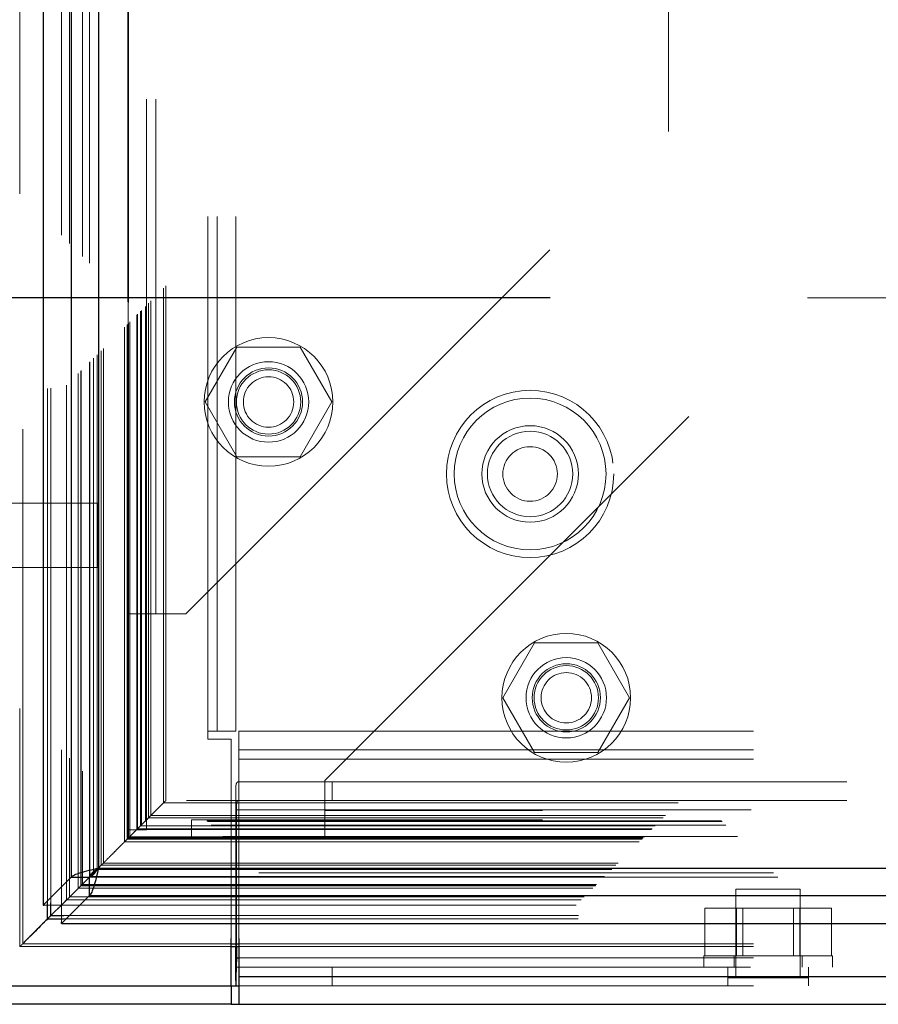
# Model space of a CAD drawing. Header units: inches. Extents: x 0.2 to 10.8, y 0.2 to 8.2.
# Tile 70 of 164: x 2.691 to 2.858, y 3.082 to 3.273. Entities that reach past the tile are written whole.
import ezdxf

# ---------------------------------------------------------------- set-up
doc = ezdxf.new("R2010")
doc.units = ezdxf.units.IN
doc.header["$MEASUREMENT"] = 0
doc.linetypes.add('HIDDEN', pattern=[0.07500000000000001, 0.05, -0.025])
doc.layers.add('DIMENSIONS', color=140, linetype='Continuous')
doc.styles.add('SLDTEXTSTYLE0', font='TXT', dxfattribs={"width": 0.7})
doc.dimstyles.new('SLDDIMSTYLE0', dxfattribs={"dimtxt": 0.0849609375, "dimasz": 0.13, "dimexe": 0, "dimexo": 0.0625, "dimgap": 0.021240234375, "dimtad": 0, "dimtih": 1, "dimtoh": 1, "dimlfac": 20, "dimrnd": 1e-09, "dimzin": 12, "dimdsep": 46, "dimtxsty": 'SLDTEXTSTYLE0', "dimsah": 1, "dimcen": 0.09, "dimadec": 0, "dimazin": 3, "dimtfac": 1, "dimtofl": 0, "dimtmove": 0, "dimatfit": 3, "dimfxl": 0, "dimfrac": 2, "dimtolj": 1, "dimtzin": 12, "dimarcsym": 0})

# ---------------------------------------------------------------- blocks, each defined once
blk = doc.blocks.new('_D')
at = {"layer": 'DIMENSIONS'}
for p, q in [((2.794298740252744, 5.013124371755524), (2.249874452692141, 5.013124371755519)), ((2.374874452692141, 5.01312437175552), (2.374874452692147, 4.348710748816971)), ((2.213300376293, 4.194659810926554), (2.184770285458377, 4.194659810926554)), ((2.184770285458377, 4.194659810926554), (2.184770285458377, 4.05962894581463)), ((2.536448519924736, 4.194659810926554), (2.564978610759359, 4.194659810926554)), ((2.564978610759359, 4.194659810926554), (2.564978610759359, 4.05962894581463)), ((2.184770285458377, 4.05962894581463), (2.213300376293, 4.05962894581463)), ((2.564978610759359, 4.05962894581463), (2.536448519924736, 4.05962894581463)), ((2.374874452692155, 3.218957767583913), (2.374874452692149, 4.040608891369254)), ((2.794332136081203, 3.218957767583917), (2.249874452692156, 3.218957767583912))]:
    blk.add_line(p, q, dxfattribs=at)
for points in [[(2.374874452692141, 5.01312437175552), (2.354874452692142, 4.88312437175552), (2.394874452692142, 4.88312437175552)], [(2.374874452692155, 3.218957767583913), (2.394874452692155, 3.348957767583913), (2.354874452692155, 3.348957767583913)]]:
    blk.add_solid(points, dxfattribs=at)
at = {"layer": 'DIMENSIONS', "char_height": 0.08333333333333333, "attachment_point": 1, "style": 'SLDTEXTSTYLE0'}
for s, insert in [('35.88', (2.213300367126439, 4.321102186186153)), ('911.4', (2.213300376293, 4.167051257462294))]:
    blk.add_mtext(s, dxfattribs=dict(at, insert=insert))

msp = doc.modelspace()

# ---------------------------------------------------------------- linework, layer by layer
at = {"color": 7, "linetype": 'HIDDEN', "lineweight": 18}
for p, q in [((2.69132145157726, 5.139152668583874), (2.691321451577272, 3.092927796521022)), ((2.69187579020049, 3.093476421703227), (2.691875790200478, 5.138605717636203)), ((2.699377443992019, 5.131123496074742), (2.699377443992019, 3.100958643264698)), ((2.696677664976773, 3.10137406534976), (2.696677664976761, 5.130708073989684)), ((2.697357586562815, 3.101438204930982), (2.697357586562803, 5.130643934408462)), ((2.700398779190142, 3.101999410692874), (2.70039877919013, 5.130082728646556)), ((2.700941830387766, 5.129539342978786), (2.700941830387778, 3.102541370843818)), ((2.702648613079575, 3.104249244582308), (2.702648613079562, 5.127832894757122)), ((2.703136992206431, 3.104737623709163), (2.703136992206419, 5.127344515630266)), ((2.70322680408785, 3.104827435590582), (2.703226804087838, 5.127254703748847)), ((2.703471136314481, 5.127015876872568), (2.703471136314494, 3.105073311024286)), ((2.704828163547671, 5.125672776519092), (2.704828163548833, 3.106409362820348)), ((2.704846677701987, 3.106446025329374), (2.704846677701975, 5.125637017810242)), ((2.704927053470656, 3.106527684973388), (2.704927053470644, 5.125554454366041)), ((2.705643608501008, 3.107246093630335), (2.705643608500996, 5.124835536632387)), ((2.706318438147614, 3.107919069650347), (2.706318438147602, 5.124163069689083)), ((2.706600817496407, 5.1239056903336), (2.706600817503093, 3.108176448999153)), ((2.707099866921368, 3.1087004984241), (2.707099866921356, 5.123381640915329)), ((2.707538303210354, 3.109138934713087), (2.707538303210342, 5.122943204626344)), ((2.711668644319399, 3.113269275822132), (2.711668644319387, 5.118812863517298)), ((2.712168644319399, 3.113769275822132), (2.712168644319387, 5.118312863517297)), ((2.712418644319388, 5.118062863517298), (2.7124186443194, 3.114019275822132)), ((2.7124186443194, 3.114019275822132), (2.712418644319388, 5.118062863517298)), ((2.712668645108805, 3.114269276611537), (2.712668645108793, 5.117812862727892)), ((2.712697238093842, 3.114287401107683), (2.71269723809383, 5.117787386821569)), ((2.714043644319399, 3.115644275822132), (2.714043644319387, 5.116437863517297)), ((2.714043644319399, 3.115644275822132), (2.714043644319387, 5.116437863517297)), ((2.71418822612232, 3.115788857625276), (2.714188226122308, 5.116293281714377)), ((2.714745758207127, 3.11634638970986), (2.714745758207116, 5.115735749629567)), ((2.714918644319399, 3.116519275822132), (2.714918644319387, 5.115562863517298)), ((2.715892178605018, 3.117481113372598), (2.715892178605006, 5.114600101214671)), ((2.716316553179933, 3.117917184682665), (2.716316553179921, 5.114164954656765)), ((2.716780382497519, 3.118381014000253), (2.716780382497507, 5.113701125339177)), ((2.719234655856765, 3.120835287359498), (2.719234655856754, 5.111246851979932)), ((2.719671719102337, 3.121274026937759), (2.719671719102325, 5.11082042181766)), ((2.727852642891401, 3.134745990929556), (2.727852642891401, 5.097295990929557)), ((2.727852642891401, 3.134745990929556), (2.727852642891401, 5.097295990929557)), ((2.729652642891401, 3.134745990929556), (2.729652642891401, 5.097295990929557)), ((2.733252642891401, 3.134745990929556), (2.733252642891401, 5.097295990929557)), ((2.712332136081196, 3.157566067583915), (2.712332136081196, 5.074516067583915)), ((2.715932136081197, 3.157566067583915), (2.715932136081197, 5.074516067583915)), ((2.717732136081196, 3.157566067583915), (2.717732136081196, 5.074516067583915)), ((2.717732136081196, 3.157566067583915), (2.717732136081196, 5.074516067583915)), ((2.817332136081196, 3.251316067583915), (2.817332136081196, 4.980766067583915)), ((2.723582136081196, 3.157566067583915), (2.817332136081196, 3.251316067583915)), ((2.750582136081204, 3.125207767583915), (2.844332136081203, 3.218957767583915)), ((4.299082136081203, 3.218957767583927), (2.844332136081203, 3.218957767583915)), ((2.733483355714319, 3.209382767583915), (2.72733457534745, 3.198732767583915)), ((2.745780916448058, 3.209382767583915), (2.733483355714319, 3.209382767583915)), ((2.751929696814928, 3.198732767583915), (2.745780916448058, 3.209382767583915)), ((2.72733457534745, 3.198732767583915), (2.733483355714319, 3.188082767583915)), ((2.745780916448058, 3.188082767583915), (2.751929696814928, 3.198732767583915)), ((2.733483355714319, 3.188082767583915), (2.745780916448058, 3.188082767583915)), ((2.706552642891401, 3.179045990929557), (2.676865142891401, 3.179045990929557)), ((2.706552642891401, 3.166545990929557), (2.706552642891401, 3.179045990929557)), ((2.676865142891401, 3.166545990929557), (2.706552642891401, 3.166545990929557)), ((2.712332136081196, 3.157566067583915), (2.717732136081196, 3.157566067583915)), ((2.712332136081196, 3.115566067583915), (2.712332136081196, 3.157566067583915)), ((2.715932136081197, 3.115566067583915), (2.715932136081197, 3.157566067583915)), ((2.717732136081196, 3.157566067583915), (2.723582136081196, 3.157566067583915)), ((2.791333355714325, 3.151907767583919), (2.785184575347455, 3.141257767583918)), ((2.803630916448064, 3.151907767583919), (2.791333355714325, 3.151907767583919)), ((2.809779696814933, 3.141257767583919), (2.803630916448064, 3.151907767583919)), ((2.785184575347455, 3.141257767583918), (2.791333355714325, 3.130607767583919)), ((2.803630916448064, 3.130607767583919), (2.809779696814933, 3.141257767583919)), ((2.727852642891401, 3.133245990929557), (2.727852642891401, 3.134745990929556)), ((2.733252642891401, 3.134745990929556), (2.727852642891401, 3.134745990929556)), ((2.733848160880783, 3.134745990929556), (4.40955712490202, 3.134745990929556)), ((2.733848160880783, 3.134745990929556), (2.733848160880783, 3.129345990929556)), ((2.732352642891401, 3.133245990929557), (2.727852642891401, 3.133245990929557)), ((2.732352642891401, 3.094496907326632), (2.732352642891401, 3.133245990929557)), ((2.733848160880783, 3.131145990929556), (4.40955712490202, 3.131145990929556)), ((2.791333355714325, 3.130607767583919), (2.803630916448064, 3.130607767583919)), ((2.733848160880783, 3.129345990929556), (4.40955712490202, 3.129345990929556)), ((2.733848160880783, 3.129345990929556), (2.733848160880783, 3.094496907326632)), ((2.733848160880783, 3.129345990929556), (4.40955712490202, 3.129345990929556)), ((2.733684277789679, 3.124895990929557), (2.752002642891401, 3.124895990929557)), ((2.750582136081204, 3.119357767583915), (2.750582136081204, 3.125207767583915)), ((2.752002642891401, 3.124895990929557), (2.752002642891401, 3.121295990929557)), ((2.752002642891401, 3.124895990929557), (3.039502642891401, 3.124895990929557)), ((2.733252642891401, 3.092916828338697), (2.733252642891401, 3.123123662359)), ((2.719234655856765, 3.120835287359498), (2.716780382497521, 3.118381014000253)), ((2.719234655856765, 3.120835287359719), (4.424146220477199, 3.120835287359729)), ((4.423719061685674, 3.121275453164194), (2.719665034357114, 3.121275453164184)), ((2.752002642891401, 3.121295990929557), (2.733684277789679, 3.121295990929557)), ((2.752002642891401, 3.121295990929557), (3.039502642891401, 3.121295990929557)), ((2.733252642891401, 3.119495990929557), (3.058252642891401, 3.119495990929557)), ((2.733382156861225, 3.119495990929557), (2.733382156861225, 3.092916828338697)), ((2.733382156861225, 3.119495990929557), (3.058123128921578, 3.119495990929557)), ((4.392832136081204, 3.119357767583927), (2.750582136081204, 3.119357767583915)), ((2.750582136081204, 3.113957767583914), (2.750582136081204, 3.119357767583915)), ((4.392832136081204, 3.119357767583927), (2.750582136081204, 3.119357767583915)), ((2.71578322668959, 3.117383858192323), (2.715409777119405, 3.117010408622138)), ((4.427650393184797, 3.117341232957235), (2.71571594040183, 3.117341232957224)), ((2.716316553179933, 3.117917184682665), (2.715862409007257, 3.11746304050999)), ((2.716780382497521, 3.118381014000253), (2.716316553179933, 3.117917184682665)), ((2.716316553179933, 3.117917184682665), (4.427064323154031, 3.117917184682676)), ((2.716780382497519, 3.118381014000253), (4.426600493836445, 3.118381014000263)), ((2.724682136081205, 3.117557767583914), (2.724682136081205, 3.113957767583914)), ((2.750582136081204, 3.117557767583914), (2.724682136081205, 3.117557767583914)), ((4.392832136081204, 3.117557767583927), (2.750582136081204, 3.117557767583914)), ((2.714188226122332, 3.115788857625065), (2.712168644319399, 3.113769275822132)), ((2.712332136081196, 3.115566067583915), (2.715932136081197, 3.115566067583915)), ((2.714043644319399, 3.115644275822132), (4.429337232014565, 3.115644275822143)), ((2.714043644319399, 3.115644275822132), (4.429337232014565, 3.115644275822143)), ((2.714188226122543, 3.115788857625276), (4.429192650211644, 3.115788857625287)), ((2.714918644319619, 3.116519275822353), (2.714745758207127, 3.11634638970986)), ((2.714745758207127, 3.116346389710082), (4.428635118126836, 3.116346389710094)), ((4.428462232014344, 3.116519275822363), (2.714918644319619, 3.116519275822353)), ((2.712168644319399, 3.113769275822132), (2.711668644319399, 3.113269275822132)), ((2.711668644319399, 3.113269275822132), (4.431712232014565, 3.113269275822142)), ((2.712168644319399, 3.113769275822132), (4.431212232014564, 3.113769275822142)), ((2.712268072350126, 3.113864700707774), (4.431106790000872, 3.113864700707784)), ((2.7124186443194, 3.114019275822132), (4.430962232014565, 3.114019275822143)), ((2.7124186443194, 3.114019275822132), (4.430962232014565, 3.114019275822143)), ((4.430726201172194, 3.114277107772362), (2.712648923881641, 3.114277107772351)), ((2.712668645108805, 3.114269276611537), (4.43071223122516, 3.114269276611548)), ((2.750582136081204, 3.113957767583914), (2.724682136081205, 3.113957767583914)), ((4.392832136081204, 3.113957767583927), (2.750582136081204, 3.113957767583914)), ((2.707538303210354, 3.109138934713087), (2.707099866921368, 3.1087004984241)), ((2.707538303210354, 3.109138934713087), (4.43584257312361, 3.109138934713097)), ((4.437742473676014, 3.10722880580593), (2.705638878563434, 3.107228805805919)), ((2.706318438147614, 3.107919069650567), (4.43706243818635, 3.107919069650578)), ((2.707099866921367, 3.1087004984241), (2.706506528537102, 3.108107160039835)), ((2.706600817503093, 3.108176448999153), (4.436780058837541, 3.108176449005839)), ((2.707099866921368, 3.1087004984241), (4.436281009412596, 3.108700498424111)), ((4.438598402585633, 3.106389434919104), (2.704784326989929, 3.106389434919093)), ((2.704833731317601, 3.106403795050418), (4.438547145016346, 3.106403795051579)), ((2.704927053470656, 3.106527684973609), (4.438453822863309, 3.106527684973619)), ((2.702648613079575, 3.104249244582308), (4.44073226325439, 3.104249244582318)), ((2.703136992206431, 3.104737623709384), (4.440243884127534, 3.104737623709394)), ((2.70322680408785, 3.104827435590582), (4.440154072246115, 3.104827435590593)), ((2.703365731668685, 3.104963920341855), (4.440006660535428, 3.104963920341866)), ((2.842952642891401, 3.104045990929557), (2.830452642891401, 3.104045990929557)), ((2.830452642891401, 3.104045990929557), (2.830452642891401, 3.086858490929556)), ((2.842952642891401, 3.086858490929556), (2.842952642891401, 3.104045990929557)), ((2.699732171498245, 3.101313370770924), (2.699377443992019, 3.100958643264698)), ((2.69938301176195, 3.100953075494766), (2.699738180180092, 3.101308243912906)), ((2.700398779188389, 3.101999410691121), (2.699712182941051, 3.101312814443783)), ((2.700398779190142, 3.101999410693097), (4.442982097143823, 3.101999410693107)), ((2.700989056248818, 3.102593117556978), (4.44238953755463, 3.102593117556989)), ((2.696068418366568, 3.100958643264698), (2.699377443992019, 3.100958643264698)), ((2.69938301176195, 3.097657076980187), (2.69938301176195, 3.100953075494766)), ((2.69938301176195, 3.100953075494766), (4.443997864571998, 3.100953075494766)), ((2.824405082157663, 3.091145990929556), (2.824405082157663, 3.100395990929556)), ((2.830553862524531, 3.100395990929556), (2.824405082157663, 3.100395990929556)), ((2.830553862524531, 3.091145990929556), (2.830553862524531, 3.100395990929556)), ((2.842851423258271, 3.100395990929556), (2.830553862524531, 3.100395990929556)), ((2.831805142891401, 3.100395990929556), (2.831805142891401, 3.091145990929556)), ((2.841600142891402, 3.091145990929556), (2.841600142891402, 3.100395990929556)), ((2.842851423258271, 3.091145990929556), (2.842851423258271, 3.100395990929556)), ((2.84900020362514, 3.100395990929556), (2.842851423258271, 3.100395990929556)), ((2.84900020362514, 3.091145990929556), (2.84900020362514, 3.100395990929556)), ((2.699799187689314, 3.098278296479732), (4.443581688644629, 3.098278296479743)), ((2.699863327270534, 3.09895821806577), (4.443517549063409, 3.098958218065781)), ((2.692862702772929, 3.094468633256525), (2.691875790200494, 3.093476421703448)), ((2.691318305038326, 3.092916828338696), (2.732352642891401, 3.092916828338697)), ((2.691875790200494, 3.093476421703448), (2.732352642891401, 3.093476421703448)), ((2.733848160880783, 3.093476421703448), (4.40955712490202, 3.093476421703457)), ((2.733848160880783, 3.092916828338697), (4.40955712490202, 3.092916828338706)), ((2.733252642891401, 3.090695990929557), (3.058252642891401, 3.090695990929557)), ((2.733848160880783, 3.090695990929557), (3.058123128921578, 3.090695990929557)), ((2.824202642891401, 3.091145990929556), (2.849202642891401, 3.091145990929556)), ((2.824202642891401, 3.091145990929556), (2.824202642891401, 3.088895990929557)), ((2.830077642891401, 3.091145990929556), (2.830077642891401, 3.088895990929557)), ((2.843327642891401, 3.088895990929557), (2.843327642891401, 3.091145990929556)), ((2.849202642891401, 3.088895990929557), (2.849202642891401, 3.091145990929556)), ((2.733252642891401, 3.088895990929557), (3.058252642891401, 3.088895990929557)), ((2.752002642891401, 3.085295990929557), (2.752002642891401, 3.088895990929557)), ((2.828890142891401, 3.085295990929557), (2.828890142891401, 3.088895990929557)), ((2.844515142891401, 3.085295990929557), (2.844515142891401, 3.088895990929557)), ((2.733848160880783, 3.087095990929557), (4.40955712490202, 3.087095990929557)), ((2.844515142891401, 3.086858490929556), (2.828890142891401, 3.086858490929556)), ((2.733848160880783, 3.085295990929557), (4.40955712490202, 3.085295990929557))]:
    msp.add_line(p, q, dxfattribs=at)
at = {"color": 7, "linetype": 'Continuous', "lineweight": 25}
for p, q in [((2.695832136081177, 5.131123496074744), (2.695832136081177, 3.100958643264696)), ((2.701282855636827, 5.125672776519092), (2.701282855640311, 3.106409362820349)), ((2.706600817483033, 5.1239056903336), (2.706600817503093, 3.108176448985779)), ((2.706506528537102, 3.108107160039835), (2.704818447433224, 3.106419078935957)), ((2.706600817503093, 3.108176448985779), (4.436780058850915, 3.108176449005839)), ((2.701282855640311, 3.106409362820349), (2.695832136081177, 3.100958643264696)), ((2.704828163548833, 3.106409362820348), (2.699732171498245, 3.101313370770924)), ((2.699738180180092, 3.101308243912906), (2.704833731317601, 3.106403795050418)), ((2.701282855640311, 3.106409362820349), (2.704828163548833, 3.106409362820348)), ((2.704833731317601, 3.102858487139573), (2.704833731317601, 3.106403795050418)), ((2.696677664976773, 3.0982782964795), (2.696677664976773, 3.10137406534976)), ((2.697357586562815, 3.098958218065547), (2.697357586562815, 3.101438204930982)), ((2.699712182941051, 3.101312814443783), (2.697357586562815, 3.098958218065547)), ((2.69938301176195, 3.097407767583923), (2.704833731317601, 3.102858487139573)), ((2.704833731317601, 3.102858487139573), (4.438547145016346, 3.102858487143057)), ((2.695832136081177, 3.100958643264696), (2.696068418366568, 3.100958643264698)), ((2.697357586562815, 3.098958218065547), (2.696677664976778, 3.09827829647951)), ((2.696677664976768, 3.098278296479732), (2.699799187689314, 3.098278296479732)), ((2.697357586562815, 3.098958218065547), (2.699863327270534, 3.09895821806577)), ((2.69938301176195, 3.097407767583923), (2.69938301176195, 3.097657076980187)), ((2.69938301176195, 3.097407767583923), (4.443997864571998, 3.097407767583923)), ((2.732352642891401, 3.085295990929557), (2.732352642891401, 3.094496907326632)), ((2.733848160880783, 3.094496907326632), (2.733848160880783, 3.087095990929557)), ((2.732352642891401, 3.093476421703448), (2.733848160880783, 3.093476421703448)), ((2.732352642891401, 3.092916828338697), (2.733848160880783, 3.092916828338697)), ((2.733252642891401, 3.086346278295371), (2.733252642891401, 3.092916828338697)), ((2.733382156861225, 3.092916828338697), (2.733382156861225, 3.090695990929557)), ((2.733382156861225, 3.090695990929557), (2.733848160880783, 3.090695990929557)), ((2.733252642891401, 3.086346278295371), (2.733252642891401, 3.085295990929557)), ((2.733848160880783, 3.087095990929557), (4.40955712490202, 3.087095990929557)), ((2.733848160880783, 3.087095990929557), (2.733848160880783, 3.081695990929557)), ((2.688548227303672, 3.085295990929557), (2.732352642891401, 3.085295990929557)), ((2.732348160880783, 3.085295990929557), (2.732348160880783, 3.081695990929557)), ((2.732352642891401, 3.085295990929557), (2.733848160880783, 3.085295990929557)), ((2.732348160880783, 3.081695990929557), (2.688546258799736, 3.081695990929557)), ((2.732348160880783, 3.081695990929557), (2.733848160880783, 3.081695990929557)), ((2.733848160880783, 3.081695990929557), (4.40955712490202, 3.081695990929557))]:
    msp.add_line(p, q, dxfattribs=at)
at = {"color": 7, "linetype": 'HIDDEN', "lineweight": 18, "flags": 128}
for points in [[(2.712296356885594, 5.118176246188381), (2.712296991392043, 4.094793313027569), (2.712296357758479, 3.113907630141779)], [(2.715457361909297, 3.117059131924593), (2.715634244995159, 3.117240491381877), (2.715742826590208, 3.117348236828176), (2.715820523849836, 3.117418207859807), (2.71584446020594, 3.117443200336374), (2.715862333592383, 3.117462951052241), (2.715879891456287, 3.117483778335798), (2.715842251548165, 3.117448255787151), (2.715552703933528, 3.117154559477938), (2.71418822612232, 3.11578885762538), (2.71418822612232, 3.11578885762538)]]:
    msp.add_lwpolyline(points, dxfattribs=at)
at = {"color": 7, "linetype": 'HIDDEN', "lineweight": 18}
for centre, radius in [((2.739632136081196, 3.198732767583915), 0.01250000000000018), ((2.739632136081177, 3.198732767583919), 0.007812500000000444), ((2.739632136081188, 3.198732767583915), 0.006624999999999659), ((2.739632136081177, 3.198732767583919), 0.006250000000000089), ((2.739632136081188, 3.198732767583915), 0.004897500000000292), ((2.790452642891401, 3.184745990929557), 0.01625000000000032), ((2.790452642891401, 3.184745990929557), 0.01475000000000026), ((2.790452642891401, 3.184745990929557), 0.01475000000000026), ((2.790452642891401, 3.184745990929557), 0.009375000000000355), ((2.790452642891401, 3.184745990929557), 0.008300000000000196), ((2.790452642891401, 3.184745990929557), 0.005300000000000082), ((2.797482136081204, 3.141257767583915), 0.01249999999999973), ((2.797482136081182, 3.141257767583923), 0.0078125), ((2.797482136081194, 3.141257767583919), 0.006624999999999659), ((2.797482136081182, 3.141257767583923), 0.006249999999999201), ((2.797482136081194, 3.141257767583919), 0.004897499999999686)]:
    msp.add_circle(centre, radius, dxfattribs=at)
for points, knots in [([(2.715699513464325, 3.117305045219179), (2.715698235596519, 3.11983121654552), (2.715694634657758, 3.126949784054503), (2.715694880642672, 3.139037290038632), (2.715695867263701, 3.153505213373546), (2.715696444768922, 3.168162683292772), (2.715695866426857, 3.191070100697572), (2.715696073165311, 3.222307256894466), (2.715695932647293, 3.296043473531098), (2.715696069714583, 3.440989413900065), (2.715695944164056, 3.723464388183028), (2.715696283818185, 4.154457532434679), (2.715695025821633, 4.598919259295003), (2.715697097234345, 4.90176755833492), (2.715695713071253, 5.017894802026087), (2.715696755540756, 5.045458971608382), (2.715695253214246, 5.068152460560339), (2.715694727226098, 5.085582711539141), (2.715697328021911, 5.096920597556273), (2.715702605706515, 5.106510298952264), (2.71570934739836, 5.112285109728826), (2.715712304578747, 5.114818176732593)], [0, 0, 0, 0, 0.003793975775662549, 0.01069114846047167, 0.01815382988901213, 0.02552287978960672, 0.03270472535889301, 0.05255773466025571, 0.07243694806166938, 0.1434467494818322, 0.2702473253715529, 0.4966769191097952, 0.7907413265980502, 0.937769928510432, 0.951514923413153, 0.9651490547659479, 0.9791676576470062, 0.9855975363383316, 0.9913269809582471, 0.99619566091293, 1, 1, 1, 1]), ([(2.733252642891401, 3.123123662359), (2.733252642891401, 3.123405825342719), (2.733257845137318, 3.123656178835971), (2.733285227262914, 3.124095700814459), (2.733307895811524, 3.124286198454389), (2.733374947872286, 3.12458875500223), (2.733419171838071, 3.124702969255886), (2.733533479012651, 3.124857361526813), (2.733603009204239, 3.124895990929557), (2.733684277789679, 3.124895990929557)], [0, 0, 0, 0, 0.25, 0.25, 0.5, 0.5, 0.75, 0.75, 1, 1, 1, 1]), ([(2.719125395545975, 3.120726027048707), (2.719175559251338, 3.120773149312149), (2.719317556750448, 3.120906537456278), (2.719474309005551, 3.121071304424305), (2.719583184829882, 3.121183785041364), (2.719654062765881, 3.121254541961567), (2.719688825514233, 3.121293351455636), (2.719569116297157, 3.121188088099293), (2.719378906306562, 3.120987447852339), (2.719234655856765, 3.120835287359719)], [0, 0, 0, 0, 0.07365455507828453, 0.2084926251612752, 0.2702097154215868, 0.3287496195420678, 0.4334979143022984, 0.5703791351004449, 1, 1, 1, 1]), ([(2.733684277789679, 3.121295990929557), (2.733633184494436, 3.121295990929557), (2.733587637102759, 3.121250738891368), (2.733509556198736, 3.121073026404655), (2.733477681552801, 3.120940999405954), (2.733403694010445, 3.120444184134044), (2.733382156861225, 3.119975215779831), (2.733382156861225, 3.119495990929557)], [0, 0, 0, 0, 0.2500000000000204, 0.2500000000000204, 0.5000000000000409, 0.5000000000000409, 1, 1, 1, 1]), ([(2.715613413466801, 3.117219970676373), (2.715930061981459, 3.117538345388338), (2.71658614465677, 3.118198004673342), (2.717142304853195, 3.118746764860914), (2.71743004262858, 3.119030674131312)], [0, 0, 0, 0, 0.4826350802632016, 0.9999999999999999, 0.9999999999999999, 0.9999999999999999, 0.9999999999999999]), ([(4.427772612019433, 3.1172226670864), (4.426673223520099, 3.117220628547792), (4.421500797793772, 3.117211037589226), (4.411612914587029, 3.117202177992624), (4.397510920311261, 3.117194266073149), (4.381804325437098, 3.117192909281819), (4.365032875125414, 3.117194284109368), (4.342559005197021, 3.117197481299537), (4.31493552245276, 3.117197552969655), (4.273560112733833, 3.117195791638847), (4.223701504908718, 3.117196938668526), (4.115000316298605, 3.11719617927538), (3.901424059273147, 3.117196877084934), (3.518849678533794, 3.117196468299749), (3.179560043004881, 3.117196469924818), (2.938345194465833, 3.117196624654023), (2.879725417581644, 3.117196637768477), (2.841479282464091, 3.117197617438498), (2.823435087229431, 3.117196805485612), (2.805271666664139, 3.117194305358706), (2.787489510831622, 3.117192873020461), (2.770831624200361, 3.117195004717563), (2.755832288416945, 3.117203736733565), (2.742725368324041, 3.117218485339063), (2.731448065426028, 3.117238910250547), (2.722633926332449, 3.117260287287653), (2.717557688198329, 3.117278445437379), (2.715658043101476, 3.117285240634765)], [0, 0, 0, 0, 0.001926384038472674, 0.009063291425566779, 0.01732574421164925, 0.02663617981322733, 0.03658467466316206, 0.04671299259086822, 0.06601531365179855, 0.08498705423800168, 0.119211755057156, 0.1533784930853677, 0.2754552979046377, 0.4934440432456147, 0.8237324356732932, 0.8699649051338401, 0.9161051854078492, 0.9264470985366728, 0.9369804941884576, 0.9477225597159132, 0.9582733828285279, 0.9681387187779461, 0.976910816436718, 0.9845555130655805, 0.9911049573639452, 0.9966712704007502, 1, 1, 1, 1]), ([(2.712168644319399, 3.113769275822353), (2.712179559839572, 3.113778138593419), (2.71220997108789, 3.113802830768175), (2.712264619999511, 3.113850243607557), (2.712326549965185, 3.11391218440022), (2.712388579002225, 3.113977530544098), (2.71245988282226, 3.114054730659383), (2.712523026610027, 3.114122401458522), (2.712564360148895, 3.114164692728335), (2.71257978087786, 3.114180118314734), (2.712580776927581, 3.114181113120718), (2.712581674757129, 3.114182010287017), (2.712586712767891, 3.114187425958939), (2.712610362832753, 3.11421303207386), (2.713368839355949, 3.115013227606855), (2.714118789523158, 3.115741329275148), (2.714850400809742, 3.116451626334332)], [0, 0, 0, 0, 0.0159903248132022, 0.04454993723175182, 0.0625984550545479, 0.0827507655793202, 0.1059836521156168, 0.1333491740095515, 0.1485016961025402, 0.1494762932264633, 0.149537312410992, 0.1495471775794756, 0.1504190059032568, 0.1550669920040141, 0.1757285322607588, 1, 1, 1, 1]), ([(2.706532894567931, 3.108127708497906), (2.706701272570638, 3.10829453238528), (2.706967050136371, 3.108557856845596), (2.707375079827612, 3.108973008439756), (2.707722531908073, 3.109325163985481), (2.708034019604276, 3.109629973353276), (2.70842413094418, 3.110029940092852), (2.708705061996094, 3.110300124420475), (2.709293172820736, 3.110898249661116), (2.710038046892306, 3.111634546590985), (2.71087111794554, 3.112468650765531), (2.711550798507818, 3.113148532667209), (2.711952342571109, 3.113565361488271), (2.712222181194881, 3.113836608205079), (2.712417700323, 3.114034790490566), (2.712551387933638, 3.114141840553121), (2.712627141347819, 3.114225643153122), (2.712685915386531, 3.114302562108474), (2.712709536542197, 3.114324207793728), (2.712665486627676, 3.114276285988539), (2.712648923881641, 3.114258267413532)], [0, 0, 0, 0, 0.07248121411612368, 0.1144085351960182, 0.1583970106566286, 0.2030076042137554, 0.2311807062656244, 0.3256348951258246, 0.4138992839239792, 0.5598949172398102, 0.7142707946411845, 0.789438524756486, 0.8291695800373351, 0.8690738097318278, 0.8898002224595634, 0.9062618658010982, 0.9193688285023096, 0.9353346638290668, 0.975685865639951, 1, 1, 1, 1]), ([(2.712268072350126, 3.113873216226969), (2.712264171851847, 3.113867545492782), (2.712257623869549, 3.113858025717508), (2.712282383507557, 3.113885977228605), (2.71232375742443, 3.113925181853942), (2.712338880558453, 3.113939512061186)], [0, 0, 0, 0, 0.4831413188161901, 0.8110760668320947, 1, 1, 1, 1]), ([(2.703136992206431, 3.104737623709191), (2.703122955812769, 3.104723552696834), (2.703094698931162, 3.104695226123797), (2.703062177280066, 3.104662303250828), (2.703057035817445, 3.104656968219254), (2.703098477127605, 3.10469899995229), (2.703159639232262, 3.104760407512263), (2.703230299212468, 3.104831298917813), (2.703339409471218, 3.104936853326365), (2.703426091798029, 3.105025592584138), (2.703472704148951, 3.105073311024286)], [0, 0, 0, 0, 0.0820921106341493, 0.1652609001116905, 0.3380533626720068, 0.5184586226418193, 0.6098696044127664, 0.7016562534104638, 0.8395693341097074, 1, 1, 1, 1]), ([(2.700398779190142, 3.101999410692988), (2.700391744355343, 3.101992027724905), (2.700376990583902, 3.101976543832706), (2.70038817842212, 3.101986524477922), (2.700420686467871, 3.102021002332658), (2.700476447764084, 3.102080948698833), (2.700539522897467, 3.102145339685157), (2.700591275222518, 3.102196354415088), (2.70064221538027, 3.102244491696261), (2.70072496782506, 3.102324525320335), (2.700849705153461, 3.102450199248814), (2.700941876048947, 3.102543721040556), (2.700989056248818, 3.102591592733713)], [0, 0, 0, 0, 0.08063561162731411, 0.1691126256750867, 0.2692032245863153, 0.3806302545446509, 0.5000705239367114, 0.5495463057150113, 0.5820520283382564, 0.6858455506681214, 0.8391914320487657, 1, 1, 1, 1]), ([(2.69187579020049, 3.093476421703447), (2.691734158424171, 3.093334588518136), (2.691543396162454, 3.093143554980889), (2.691368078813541, 3.092962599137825), (2.691312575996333, 3.09291489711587), (2.691315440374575, 3.092916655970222), (2.691336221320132, 3.092932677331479), (2.691359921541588, 3.092954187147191), (2.691392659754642, 3.092987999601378), (2.691449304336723, 3.093049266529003), (2.691594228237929, 3.093198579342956), (2.69185926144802, 3.093462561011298), (2.692507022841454, 3.094102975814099), (2.693411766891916, 3.095016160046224), (2.694399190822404, 3.096003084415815), (2.69515904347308, 3.096748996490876), (2.695810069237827, 3.097420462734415), (2.696560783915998, 3.098160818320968), (2.697575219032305, 3.099166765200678), (2.698331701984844, 3.099928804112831), (2.698812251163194, 3.100412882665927)], [0, 0, 0, 0, 0.0880791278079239, 0.1186327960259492, 0.142146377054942, 0.1520327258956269, 0.1568019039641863, 0.1614511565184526, 0.1661332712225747, 0.1711104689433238, 0.1825252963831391, 0.2124494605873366, 0.2527133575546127, 0.3900045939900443, 0.5126037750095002, 0.5920272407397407, 0.6757300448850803, 0.7627141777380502, 0.8492662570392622, 1, 1, 1, 1])]:
    msp.add_open_spline(points, degree=3, knots=knots, dxfattribs=at)
at = {"color": 7, "linetype": 'Continuous', "lineweight": 25}
for points, knots in [([(2.701282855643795, 3.106409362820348), (2.701391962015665, 3.106556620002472), (2.701610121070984, 3.106703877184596), (2.702238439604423, 3.106998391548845), (2.702648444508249, 3.107145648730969), (2.703611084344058, 3.107440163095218), (2.704163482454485, 3.107587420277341), (2.705344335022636, 3.10788193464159), (2.705972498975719, 3.108029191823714), (2.706600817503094, 3.108176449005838)], [0, 0, 0, 0, 0.25, 0.25, 0.5, 0.5, 0.75, 0.75, 1, 1, 1, 1]), ([(2.706600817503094, 3.108176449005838), (2.706540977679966, 3.108134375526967), (2.70642129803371, 3.108050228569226), (2.706243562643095, 3.10792400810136), (2.706069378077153, 3.107797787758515), (2.705900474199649, 3.107671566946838), (2.705738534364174, 3.107545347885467), (2.705585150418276, 3.107419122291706), (2.705406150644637, 3.107261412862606), (2.705214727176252, 3.107072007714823), (2.705034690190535, 3.106851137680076), (2.70489834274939, 3.106630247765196), (2.70485155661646, 3.106482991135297), (2.704828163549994, 3.106409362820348)], [0, 0, 0, 0, 0.07144899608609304, 0.142897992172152, 0.2143469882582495, 0.2857959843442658, 0.3572449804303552, 0.4286939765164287, 0.5001429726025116, 0.6251072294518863, 0.7500714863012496, 0.8750357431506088, 1, 1, 1, 1]), ([(2.706600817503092, 3.108176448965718), (2.706453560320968, 3.107548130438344), (2.706306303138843, 3.106919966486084), (2.706011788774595, 3.105739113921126), (2.705864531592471, 3.105186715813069), (2.705570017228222, 3.104224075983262), (2.705422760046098, 3.103814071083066), (2.705128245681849, 3.103185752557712), (2.704980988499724, 3.102967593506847), (2.7048337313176, 3.102858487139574)], [0, 0, 0, 0, 0.25, 0.25, 0.5, 0.5, 0.75, 0.75, 1, 1, 1, 1]), ([(2.7048337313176, 3.106403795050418), (2.704875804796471, 3.106415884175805), (2.704959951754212, 3.106440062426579), (2.705086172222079, 3.106498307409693), (2.705212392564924, 3.106571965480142), (2.705338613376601, 3.106661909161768), (2.705464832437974, 3.106766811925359), (2.705591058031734, 3.106885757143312), (2.705748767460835, 3.107050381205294), (2.705938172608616, 3.107271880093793), (2.706159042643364, 3.107557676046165), (2.706379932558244, 3.107862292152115), (2.706527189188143, 3.108071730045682), (2.706600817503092, 3.108176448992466)], [0, 0, 0, 0, 0.0714489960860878, 0.1428979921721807, 0.2143469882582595, 0.2857959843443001, 0.3572449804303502, 0.4286939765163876, 0.5001429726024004, 0.6251072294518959, 0.7500714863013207, 0.8750357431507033, 1, 1, 1, 1]), ([(2.696677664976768, 3.098278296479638), (2.696480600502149, 3.098075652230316), (2.696226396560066, 3.097814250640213), (2.695709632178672, 3.097308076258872), (2.695152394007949, 3.096757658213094), (2.693916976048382, 3.095508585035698), (2.693139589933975, 3.094747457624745), (2.692904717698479, 3.094510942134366), (2.692862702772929, 3.094468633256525)], [0, 0, 0, 0, 0.203900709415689, 0.2630223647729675, 0.5851221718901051, 0.8776237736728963, 0.9781088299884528, 1, 1, 1, 1]), ([(2.733382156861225, 3.090695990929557), (2.733382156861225, 3.090270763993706), (2.733376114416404, 3.089854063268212), (2.733354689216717, 3.089037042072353), (2.733339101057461, 3.088634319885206), (2.733306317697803, 3.087886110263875), (2.733288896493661, 3.087532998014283), (2.73326192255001, 3.086886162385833), (2.733252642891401, 3.086598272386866), (2.733252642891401, 3.086346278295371)], [0, 0, 0, 0, 0.25, 0.25, 0.5, 0.5, 0.75, 0.75, 1, 1, 1, 1])]:
    msp.add_open_spline(points, degree=3, knots=knots, dxfattribs=at)

# ---------------------------------------------------------------- dimensions: what is measured, and where the dimension line sits
at = {"layer": 'DIMENSIONS'}
dim = msp.add_linear_dim(base=(2.374874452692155, 3.218957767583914), p1=(2.844298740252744, 5.013124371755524), p2=(2.844332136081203, 3.218957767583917), angle=90.0000000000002, dimstyle='SLDDIMSTYLE0', dxfattribs=at)
dim.commit()
dim.dimension.update_dxf_attribs({"geometry": '_D', "text_midpoint": (2.374874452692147, 4.194659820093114), "dimtype": 160})

doc.saveas('drawing.dxf')
